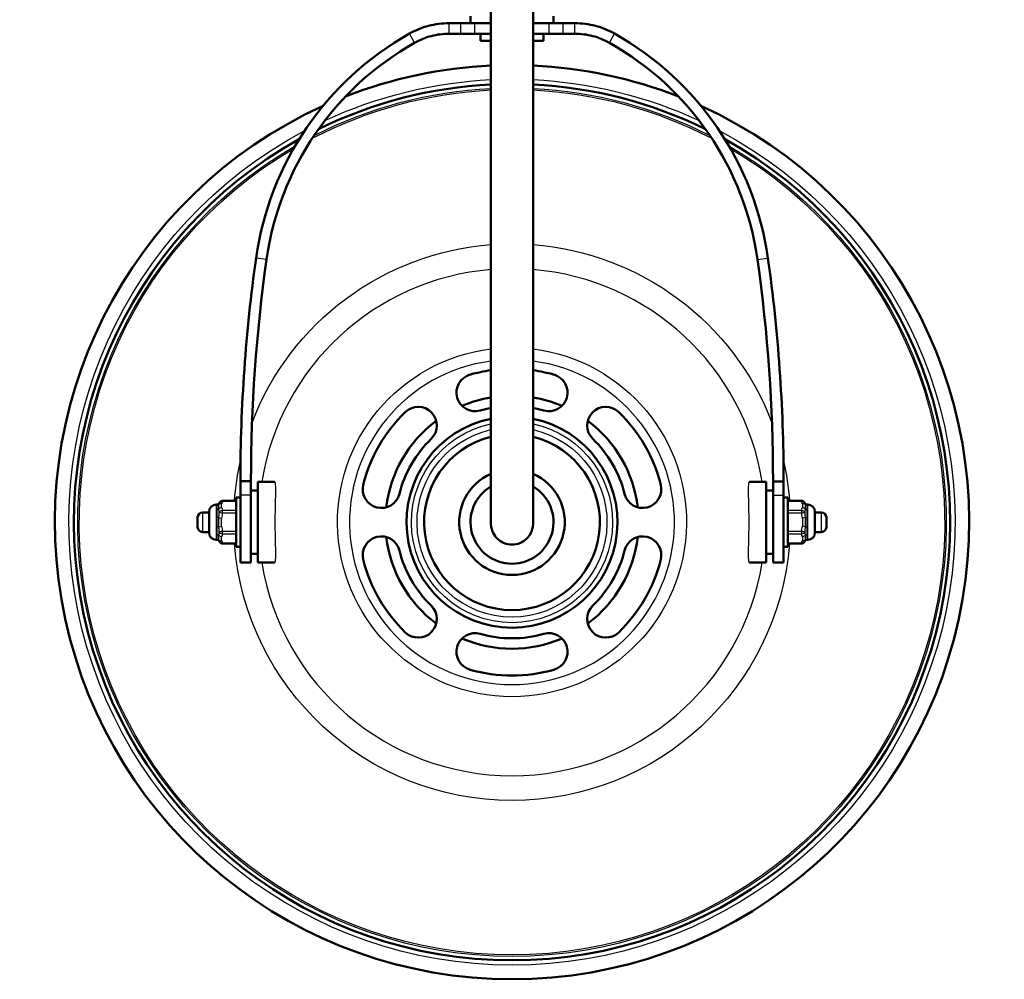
# Model space of a CAD drawing. Header units: millimetres. Extents: x 293 to 805, y 177 to 706.
# Tile 5 of 8: x 293 to 433, y 459 to 595. Entities that reach past the tile are written whole.
import ezdxf

# ---------------------------------------------------------------- set-up
doc = ezdxf.new("R2010")
doc.units = ezdxf.units.MM
doc.header["$LTSCALE"] = 0.75
doc.layers.add('Visible', color=7, linetype='Continuous', lineweight=50)
doc.layers.add('Visible Narrow', color=7, linetype='Continuous', lineweight=25)

msp = doc.modelspace()

# ---------------------------------------------------------------- linework, layer by layer
at = {"layer": 'Visible', "extrusion": (-1.22465e-16, -1, 2.96622e-13)}
for p, q in [((356.85, 595.91, -27.64), (356.85, 594.91, -27.64)), ((368.65, 595.91, -27.64), (368.65, 594.91, -27.64)), ((355.47, 594.91, -22.39), (353.81, 594.91, -22.39)), ((370.03, 594.91, -22.39), (371.69, 594.91, -22.39)), ((355.47, 593.41, -22.39), (353.81, 593.41, -22.39)), ((358.25, 592.41, -27.64), (358.25, 593.41, -27.64)), ((367.25, 592.41, -27.64), (367.25, 593.41, -27.64)), ((370.03, 593.41, -22.39), (371.69, 593.41, -22.39)), ((326.63, 529.71, -27.64), (328.98, 529.71, -27.64)), ((398.87, 529.71, -27.64), (396.52, 529.71, -27.64)), ((326.63, 528.46, -27.64), (325.63, 528.46, -27.64)), ((398.87, 528.46, -27.64), (399.87, 528.46, -27.64)), ((320.68, 526.46, -27.64), (320.83, 526.46, -27.64)), ((321.59, 527.01, -27.64), (323.53, 527.01, -27.64)), ((324.13, 527.46, -27.64), (323.53, 527.46, -27.64)), ((401.97, 527.46, -27.64), (401.37, 527.46, -27.64)), ((403.91, 527.01, -27.64), (401.97, 527.01, -27.64)), ((404.82, 526.46, -27.64), (404.67, 526.46, -27.64)), ((318.75, 525.36, -27.64), (319.68, 525.36, -27.64)), ((406.75, 525.36, -27.64), (405.82, 525.36, -27.64)), ((318.75, 522.56, -27.64), (319.68, 522.56, -27.64)), ((406.75, 522.56, -27.64), (405.82, 522.56, -27.64)), ((320.68, 521.46, -27.64), (320.83, 521.46, -27.64)), ((321.59, 520.92, -27.64), (323.53, 520.92, -27.64)), ((403.91, 520.92, -27.64), (401.97, 520.92, -27.64)), ((404.82, 521.46, -27.64), (404.67, 521.46, -27.64)), ((324.13, 520.46, -27.64), (323.53, 520.46, -27.64)), ((326.63, 519.46, -27.64), (325.63, 519.46, -27.64)), ((398.87, 519.46, -27.64), (399.87, 519.46, -27.64)), ((401.97, 520.46, -27.64), (401.37, 520.46, -27.64)), ((325.63, 518.21, -27.64), (324.13, 518.21, -27.64)), ((326.63, 518.21, -27.64), (328.98, 518.21, -27.64)), ((398.87, 518.21, -27.64), (396.52, 518.21, -27.64)), ((401.37, 518.21, -27.64), (399.87, 518.21, -27.64))]:
    msp.add_line(p, q, dxfattribs=at)
for centre, start, end in [((362.75, -27.64, -594.91), 112.0243, 131.4015), ((362.75, -27.64, -594.91), 48.5985, 67.9757), ((362.75, -27.64, -593.41), 112.0243, 131.4015), ((362.75, -27.64, -593.41), 48.5985, 67.9757)]:
    msp.add_arc(centre, 8, start, end, dxfattribs=at)
at = {"layer": 'Visible', "extrusion": (1.22465e-16, 1, -2.96622e-13)}
for start, end in [(0, 48.1897), (131.8103, 180)]:
    msp.add_arc((-362.75, -27.64, 592.41), 4.5, start, end, dxfattribs=at)
at = {"layer": 'Visible', "extrusion": (-1.03495e-17, -3.03375e-13, -1)}
msp.add_arc((-362.75, 523.96, 102.97), 65, 68.6485, 87.3546, dxfattribs=at)
at = {"layer": 'Visible', "extrusion": (-2.77225e-18, -3.03461e-13, -1)}
msp.add_arc((-362.75, 523.96, 102.97), 65, 92.6454, 111.3515, dxfattribs=at)
at = {"layer": 'Visible', "extrusion": (4.13828e-16, -3.03727e-13, -1)}
msp.add_arc((-362.75, 523.96, 100.97), 62.3, 63.8086, 87.2399, dxfattribs=at)
at = {"layer": 'Visible', "extrusion": (-3.57863e-16, -3.03741e-13, -1)}
msp.add_arc((-362.75, 523.96, 100.97), 62.3, 92.7601, 116.1914, dxfattribs=at)
at = {"layer": 'Visible', "extrusion": (9.94668e-18, -3.03379e-13, -1)}
msp.add_arc((-362.75, 523.96, 102.97), 65, 114.4165, 65.5835, dxfattribs=at)
at = {"layer": 'Visible', "extrusion": (-1.59157e-18, -3.03471e-13, -1)}
msp.add_arc((-362.75, 523.96, 100.97), 62.3, 119.061, 60.939, dxfattribs=at)
at = {"layer": 'Visible', "extrusion": (2.68171e-15, -0.026177, 0.999657)}
msp.add_arc((552.21, 528.9, -37.95), 228.08, 171.9845, 179.9659, dxfattribs=at)
at = {"layer": 'Visible', "extrusion": (2.89653e-13, 0.026177, -0.999657)}
msp.add_arc((-173.29, 528.9, 37.95), 228.08, 171.9845, 179.9659, dxfattribs=at)
at = {"layer": 'Visible', "extrusion": (-3.50373e-13, -0.02635, 0.999653)}
msp.add_arc((552.21, 528.89, -38.04), 226.58, 171.9846, 179.9659, dxfattribs=at)
at = {"layer": 'Visible', "extrusion": (-6.88319e-15, 0.02635, -0.999653)}
msp.add_arc((-173.29, 528.89, 38.04), 226.58, 171.9846, 179.9659, dxfattribs=at)
at = {"layer": 'Visible'}
for centre, radius, start, end in [((357.5, 542.39, 33.03), 2.65, 105.9054, 285.9054), ((362.75, 523.96, 33.03), 21.81, 97.9073, 105.9054), ((362.75, 523.96, 33.03), 21.81, 74.0946, 82.0927), ((362.75, 523.96, -54.52), 18, 99.5941, 113.2664), ((362.75, 523.96, -54.52), 18, 66.7336, 80.4059), ((362.75, 523.96, 33.03), 21.81, 134.0946, 165.9054), ((362.75, 523.96, 33.03), 16.51, 100.4712, 105.9054), ((362.75, 523.96, 33.03), 16.51, 74.0946, 79.5288), ((376.08, 537.72, 33.03), 2.65, 45.9054, 225.9054), ((362.75, 523.96, 33.03), 21.81, 14.0946, 45.9054), ((362.75, 523.96, -54.52), 18, 126.7336, 173.2664), ((362.75, 523.96, -54.52), 18, 6.7336, 53.2664), ((362.75, 523.96, 33.03), 16.51, 134.0946, 165.9054), ((362.75, 523.96, 33.03), 16.51, 14.0946, 45.9054), ((344.17, 528.63, 33.03), 2.65, 165.9054, 345.9054), ((362.75, 523.96, -54.52), 18, 186.7336, 233.2664), ((362.75, 523.96, -54.52), 18, 306.7336, 353.2664), ((381.33, 519.3, 33.03), 2.65, 345.9054, 165.9054), ((362.75, 523.96, 33.03), 16.51, 194.0946, 225.9054), ((362.75, 523.96, 33.03), 16.51, 314.0946, 345.9054), ((362.75, 523.96, 33.03), 21.81, 194.0946, 225.9054), ((362.75, 523.96, 33.03), 21.81, 314.0946, 345.9054), ((349.42, 510.2, 33.03), 2.65, 225.9054, 45.9054), ((362.75, 523.96, -54.52), 18, 246.7336, 293.2664), ((362.75, 523.96, 33.03), 16.51, 254.0946, 285.9054), ((368, 505.54, 33.03), 2.65, 285.9054, 105.9054), ((362.75, 523.96, 33.03), 21.81, 254.0946, 285.9054)]:
    msp.add_arc(centre, radius, start, end, dxfattribs=at)
at = {"layer": 'Visible', "extrusion": (1.38628e-15, -3.03987e-13, -1)}
for centre, start, end in [((-368, 542.39, -33.03), 105.9054, 285.9054), ((-357.5, 505.54, -33.03), 285.9054, 105.9054)]:
    msp.add_arc(centre, 2.65, start, end, dxfattribs=at)
at = {"layer": 'Visible', "extrusion": (-7.49006e-17, -3.01361e-13, -1)}
for centre, start, end in [((-349.42, 537.72, -33.03), 45.9054, 225.9054), ((-376.08, 510.2, -33.03), 225.9054, 45.9054)]:
    msp.add_arc(centre, 2.65, start, end, dxfattribs=at)
at = {"layer": 'Visible', "extrusion": (-1.32939e-17, -3.03267e-13, -1)}
msp.add_arc((-362.75, 523.96, -42.13), 15, 101.537, 78.463, dxfattribs=at)
at = {"layer": 'Visible', "extrusion": (-2.27611e-17, -3.03204e-13, -1)}
msp.add_arc((-362.75, 523.96, -43.92), 12.5, 103.8865, 76.1135, dxfattribs=at)
at = {"layer": 'Visible', "extrusion": (-1.23807e-16, -3.0432e-13, -1)}
msp.add_arc((-362.75, 523.96, -58.18), 7.5, 113.5782, 66.4218, dxfattribs=at)
at = {"layer": 'Visible', "extrusion": (0.999913, -0.000250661, -0.013158)}
msp.add_arc((529.85, -16.83, 324.29), 3, 268.9085, 271.5003, dxfattribs=at)
at = {"layer": 'Visible', "extrusion": (1, -1.22465e-16, 0)}
for centre, radius, start, end in [((529.77, -21.09, 324.13), 3, 228.4194, 268.9087), ((529.77, -21.09, 325.63), 3, 228.4194, 268.9087), ((523.96, -27.64, 326.63), 5.75, 0, 180), ((523.96, -27.64, 323.53), 3.5, 0, 180), ((523.96, -27.64, 401.97), 3.5, 0, 180), ((523.96, -27.64, 405.82), 1.5, 0, 180), ((523.96, -27.64, 407.45), 0.7, 0, 180)]:
    msp.add_arc(centre, radius, start, end, dxfattribs=at)
at = {"layer": 'Visible', "extrusion": (0.999915, -0.000250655, -0.013071)}
msp.add_arc((529.85, -16.87, 325.78), 2.96, 268.9012, 271.5102, dxfattribs=at)
at = {"layer": 'Visible', "extrusion": (1.63239e-15, -3.03123e-13, -1)}
for centre, start, end in [((-381.33, 528.63, -33.03), 165.9054, 345.9054), ((-344.17, 519.3, -33.03), 345.9054, 165.9054)]:
    msp.add_arc(centre, 2.65, start, end, dxfattribs=at)
at = {"layer": 'Visible', "extrusion": (-1, 1.22465e-16, 0)}
for centre, radius, start, end in [((-523.96, -27.64, -398.87), 5.75, 0, 180), ((-529.77, -21.09, -399.87), 3, 271.0913, 311.5806), ((-529.77, -21.09, -401.37), 3, 271.0913, 311.5806), ((-523.96, -27.64, -324.13), 5.75, 0, 131.5806), ((-523.96, -27.64, -325.63), 5.75, 0, 131.5806), ((-523.96, -27.64, -399.87), 5.75, 0, 131.5806), ((-523.96, -27.64, -401.37), 5.75, 0, 131.5806), ((-523.96, -27.64, -319.68), 1.5, 0, 180), ((-523.96, -27.64, -318.05), 0.7, 0, 180)]:
    msp.add_arc(centre, radius, start, end, dxfattribs=at)
at = {"layer": 'Visible', "extrusion": (-0.999915, -0.000250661, -0.013071)}
msp.add_arc((-529.67, -26.36, -399.65), 2.96, 268.4898, 271.0988, dxfattribs=at)
at = {"layer": 'Visible', "extrusion": (-0.999913, -0.000250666, -0.013158)}
msp.add_arc((-529.67, -26.37, -401.15), 3, 268.4997, 271.0915, dxfattribs=at)
at = {"layer": 'Visible', "extrusion": (-2.28553e-16, -3.0348e-13, -1)}
msp.add_arc((-362.75, 523.96, -64.48), 5.9, 120.5623, 59.4377, dxfattribs=at)
at = {"layer": 'Visible', "extrusion": (-3.63257e-29, -2.96622e-13, -1)}
for centre, radius, start, end in [((-320.68, 525.46, 27.64), 1, 0, 90), ((-320.83, 526.76, 27.64), 0.3, 198.5031, 270), ((-403.91, 526.51, 27.64), 0.5, 90, 161.4969), ((-404.67, 526.76, 27.64), 0.3, 270, 341.4969), ((-404.82, 525.46, 27.64), 1, 90, 180), ((-318.75, 524.66, 27.64), 0.7, 0, 90), ((-406.75, 524.66, 27.64), 0.7, 90, 180), ((-318.75, 523.26, 27.64), 0.7, 270, 0), ((-320.68, 522.46, 27.64), 1, 270, 0), ((-404.82, 522.46, 27.64), 1, 180, 270), ((-406.75, 523.26, 27.64), 0.7, 180, 270), ((-320.83, 521.16, 27.64), 0.3, 90, 161.4969), ((-321.59, 521.42, 27.64), 0.5, 270, 341.4969), ((-404.67, 521.16, 27.64), 0.3, 18.5031, 90)]:
    msp.add_arc(centre, radius, start, end, dxfattribs=at)
at = {"layer": 'Visible', "extrusion": (-2.9021e-12, 6.74583e-13, -1)}
msp.add_arc((-321.59, 526.51, 27.64), 0.5, 18.5031, 90, dxfattribs=at)
at = {"layer": 'Visible', "extrusion": (-3.73122e-13, -1.71754e-13, -1)}
msp.add_arc((-403.91, 521.42, 27.64), 0.5, 198.5031, 270, dxfattribs=at)
at = {"layer": 'Visible', "extrusion": (3.80517e-16, -0.026177, 0.999657)}
msp.add_ellipse((369.54, 555.42, -23.42), major_axis=(0, 43.61, 1.14), ratio=0.999657, start_param=0.51221, end_param=1.430853, dxfattribs=at)
at = {"layer": 'Visible', "extrusion": (-2.88424e-16, 0.026177, -0.999657)}
msp.add_ellipse((355.96, 555.42, -23.42), major_axis=(0, 43.61, 1.14), ratio=0.999657, start_param=0.51221, end_param=1.430853, dxfattribs=at)
at = {"layer": 'Visible', "extrusion": (3.62277e-16, -0.027109, 0.999632)}
msp.add_ellipse((369.54, 555.42, -23.42), major_axis=(0, 42.11, 1.14), ratio=0.999632, start_param=0.51221, end_param=1.430853, dxfattribs=at)
at = {"layer": 'Visible', "extrusion": (-5.2918e-16, 0.027109, -0.999632)}
msp.add_ellipse((355.96, 555.42, -23.42), major_axis=(0, 42.11, 1.14), ratio=0.999632, start_param=0.51221, end_param=1.430853, dxfattribs=at)
at = {"layer": 'Visible'}
for points, knots in [([(359.75, 523.78, 64.48), (359.75, 523.81, 65.08), (359.75, 523.87, 65.93), (359.75, 524.34, 71.65), (359.75, 525.62, 78.46), (359.75, 528.4, 84.39), (359.75, 530.57, 87.65), (359.75, 533.1, 90.6), (359.75, 537.14, 93.81), (359.75, 542.36, 96.37), (359.75, 548, 97.75), (359.75, 553.62, 97.88), (359.75, 559, 96.8), (359.75, 562.71, 95.15), (359.75, 565.84, 93.16), (359.75, 568.83, 90.76), (359.75, 572.61, 86.6), (359.75, 580.53, 75.4), (359.75, 586.61, 61.72), (359.75, 596.57, 43.17), (359.75, 602.92, 33.58), (359.75, 610.94, 17.81), (359.75, 615.83, 4.54), (359.75, 621.45, -10.18), (359.75, 625.47, -18.08), (359.75, 628.19, -21.57), (359.75, 629.05, -22.49), (359.75, 629.11, -22.56)], [0.0786288, 0.0786288, 0.0786288, 0.0786288, 0.0833333, 0.0854084, 0.125, 0.1458333, 0.1528882, 0.1666667, 0.1875, 0.2083333, 0.2291667, 0.25, 0.26875, 0.2875, 0.2921052, 0.30625, 0.325, 0.34375, 0.4240066, 0.4375, 0.53125, 0.5481094, 0.625, 0.671875, 0.71875, 0.7375, 0.7389089, 0.7389089, 0.7389089, 0.7389089]), ([(365.75, 523.78, 64.48), (365.75, 523.83, 65.34), (365.75, 524.49, 74.62), (365.75, 530.33, 95.82), (365.75, 568.35, 104.97), (365.75, 583.87, 66.84), (365.75, 597.46, 41.5), (365.75, 613.48, 18.25), (365.75, 620.99, -13.95), (365.75, 629.11, -22.56)], [0.0786288, 0.0786288, 0.0786288, 0.0786288, 0.0854084, 0.1528882, 0.2921052, 0.4240066, 0.4375, 0.5481094, 0.7389089, 0.7389089, 0.7389089, 0.7389089]), ([(348.17, 593.44, -22.42), (349.03, 593.92, -22.41), (349.94, 594.29, -22.4), (351.84, 594.79, -22.39), (352.82, 594.91, -22.39), (353.81, 594.91, -22.39)], [-0.5898635, -0.5898635, -0.5898635, -0.5898635, -0.2949321, -0.2949321, 0, 0, 0, 0]), ([(355.47, 594.91, -22.39), (355.84, 594.91, -22.39), (356.19, 594.91, -22.32), (356.88, 594.91, -22.06), (357.19, 594.91, -21.88), (357.46, 594.91, -21.63)], [0, 0, 0, 0, 0.00107928, 0.00107928, 0.002158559, 0.002158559, 0.002158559, 0.002158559]), ([(368.04, 594.91, -21.63), (368.31, 594.91, -21.88), (368.62, 594.91, -22.06), (369.31, 594.91, -22.32), (369.66, 594.91, -22.39), (370.03, 594.91, -22.39)], [0, 0, 0, 0, 0.001079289, 0.001079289, 0.002158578, 0.002158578, 0.002158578, 0.002158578]), ([(377.33, 593.44, -22.42), (376.47, 593.92, -22.41), (375.56, 594.29, -22.4), (373.66, 594.79, -22.39), (372.68, 594.91, -22.39), (371.69, 594.91, -22.39)], [-0.5898635, -0.5898635, -0.5898635, -0.5898635, -0.2949321, -0.2949321, 0, 0, 0, 0]), ([(348.9, 592.13, -22.42), (349.65, 592.55, -22.41), (350.45, 592.87, -22.4), (352.1, 593.3, -22.39), (352.95, 593.41, -22.39), (353.81, 593.41, -22.39)], [-0.512931, -0.512931, -0.512931, -0.512931, -0.2564664, -0.2564664, -0.000001, -0.000001, -0.000001, -0.000001]), ([(355.47, 593.41, -22.39), (355.84, 593.41, -22.39), (356.19, 593.41, -22.32), (356.88, 593.41, -22.06), (357.19, 593.41, -21.88), (357.46, 593.41, -21.63)], [0, 0, 0, 0, 0.00107928, 0.00107928, 0.002158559, 0.002158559, 0.002158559, 0.002158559]), ([(368.04, 593.41, -21.63), (368.31, 593.41, -21.88), (368.62, 593.41, -22.06), (369.31, 593.41, -22.32), (369.66, 593.41, -22.39), (370.03, 593.41, -22.39)], [0, 0, 0, 0, 0.001079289, 0.001079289, 0.002158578, 0.002158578, 0.002158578, 0.002158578]), ([(376.6, 592.13, -22.42), (375.85, 592.55, -22.41), (375.05, 592.87, -22.4), (373.4, 593.3, -22.39), (372.55, 593.41, -22.39), (371.69, 593.41, -22.39)], [-0.512931, -0.512931, -0.512931, -0.512931, -0.2564664, -0.2564664, -0.000001, -0.000001, -0.000001, -0.000001]), ([(365.75, 523.78, 64.48), (365.75, 523.73, 64.48), (365.75, 523.68, 64.48), (365.74, 523.58, 64.48), (365.74, 523.53, 64.48), (365.72, 523.37, 64.48), (365.71, 523.26, 64.48), (365.63, 522.91, 64.48), (365.55, 522.68, 64.48), (365.28, 522.13, 64.48), (365.07, 521.84, 64.48), (364.54, 521.34, 64.48), (364.22, 521.13, 64.48), (363.52, 520.85, 64.48), (363.14, 520.77, 64.48), (362.37, 520.77, 64.48), (361.99, 520.85, 64.48), (361.28, 521.13, 64.48), (360.97, 521.33, 64.48), (360.44, 521.83, 64.48), (360.22, 522.12, 64.48), (359.95, 522.67, 64.48), (359.87, 522.91, 64.48), (359.79, 523.26, 64.48), (359.78, 523.37, 64.48), (359.76, 523.53, 64.48), (359.76, 523.58, 64.48), (359.75, 523.68, 64.48), (359.75, 523.73, 64.48), (359.75, 523.78, 64.48)], [0.000001, 0.000001, 0.000001, 0.000001, 0.0145392, 0.0145392, 0.0297807, 0.0297807, 0.0624991, 0.0624991, 0.1376834, 0.1376834, 0.2453605, 0.2453605, 0.3568773, 0.3568773, 0.4724415, 0.4724415, 0.5880251, 0.5880251, 0.6995594, 0.6995594, 0.8072541, 0.8072541, 0.8827169, 0.8827169, 0.9155441, 0.9155441, 0.9308332, 0.9308332, 0.9454147, 0.9454147, 0.9454147, 0.9454147])]:
    msp.add_open_spline(points, degree=3, knots=knots, dxfattribs=at)
at = {"layer": 'Visible Narrow', "extrusion": (-1.22465e-16, -1, 2.96622e-13)}
for p, q in [((353.81, 593.41, -22.39), (353.81, 594.91, -22.39)), ((355.47, 593.41, -22.39), (355.47, 594.91, -22.39)), ((357.46, 593.41, -21.63), (357.46, 594.91, -21.63)), ((368.04, 593.41, -21.63), (368.04, 594.91, -21.63)), ((370.03, 593.41, -22.39), (370.03, 594.91, -22.39)), ((371.69, 593.41, -22.39), (371.69, 594.91, -22.39)), ((348.9, 592.13, -22.42), (348.17, 593.44, -22.42)), ((376.6, 592.13, -22.42), (377.33, 593.44, -22.42)), ((327.84, 561.29, -23.26), (326.36, 561.5, -23.26)), ((397.66, 561.29, -23.26), (399.14, 561.5, -23.26)), ((325.63, 529.85, -24.09), (324.13, 529.85, -24.09)), ((325.63, 529.71, -24.09), (324.13, 529.71, -24.09)), ((399.87, 529.85, -24.09), (401.37, 529.85, -24.09)), ((399.87, 529.71, -24.09), (401.37, 529.71, -24.09)), ((323.53, 526.94, -27.39), (321.59, 526.94, -27.39)), ((325.63, 527.78, -23.33), (324.13, 527.78, -23.33)), ((399.87, 527.78, -23.33), (401.37, 527.78, -23.33)), ((403.91, 526.94, -27.39), (401.97, 526.94, -27.39)), ((321.59, 525.67, -25.18), (323.53, 525.67, -25.18)), ((323.53, 525.23, -24.93), (321.59, 525.23, -24.93)), ((401.97, 525.67, -25.18), (403.91, 525.67, -25.18)), ((403.91, 525.23, -24.93), (401.97, 525.23, -24.93)), ((321.59, 522.69, -24.93), (323.53, 522.69, -24.93)), ((323.53, 522.26, -25.18), (321.59, 522.26, -25.18)), ((401.97, 522.69, -24.93), (403.91, 522.69, -24.93)), ((403.91, 522.26, -25.18), (401.97, 522.26, -25.18)), ((321.59, 520.98, -27.39), (323.53, 520.98, -27.39)), ((401.97, 520.98, -27.39), (403.91, 520.98, -27.39))]:
    msp.add_line(p, q, dxfattribs=at)
at = {"layer": 'Visible Narrow', "extrusion": (4.25289e-16, -3.04356e-13, -1)}
msp.add_arc((-362.75, 523.96, 100.97), 63, 65.017, 87.2706, dxfattribs=at)
at = {"layer": 'Visible Narrow', "extrusion": (-3.82952e-16, -3.04366e-13, -1)}
msp.add_arc((-362.75, 523.96, 100.97), 63, 92.7294, 114.983, dxfattribs=at)
at = {"layer": 'Visible Narrow', "extrusion": (-7.89445e-16, -3.00124e-13, -1)}
msp.add_arc((-362.75, 523.96, 100.97), 61.53, 62.5184, 87.2056, dxfattribs=at)
at = {"layer": 'Visible Narrow', "extrusion": (7.77192e-16, -3.06242e-13, -1)}
msp.add_arc((-362.75, 523.96, 103.08), 61.75, 62.8863, 87.2155, dxfattribs=at)
at = {"layer": 'Visible Narrow', "extrusion": (-8.31275e-16, -3.06373e-13, -1)}
msp.add_arc((-362.75, 523.96, 103.08), 61.75, 92.7845, 117.1137, dxfattribs=at)
at = {"layer": 'Visible Narrow', "extrusion": (8.18556e-16, -2.99985e-13, -1)}
msp.add_arc((-362.75, 523.96, 100.97), 61.53, 92.7944, 117.4816, dxfattribs=at)
at = {"layer": 'Visible Narrow', "extrusion": (1.48163e-17, -3.03329e-13, -1)}
msp.add_arc((-362.75, 523.96, 100.97), 63, 117.8938, 62.1062, dxfattribs=at)
at = {"layer": 'Visible Narrow', "extrusion": (-1.07102e-17, -3.03422e-13, -1)}
msp.add_arc((-362.75, 523.96, 103.08), 61.75, 119.955, 60.045, dxfattribs=at)
at = {"layer": 'Visible Narrow', "extrusion": (-1.66357e-17, -3.03467e-13, -1)}
msp.add_arc((-362.75, 523.96, 100.97), 61.53, 120.3123, 59.6877, dxfattribs=at)
at = {"layer": 'Visible Narrow', "extrusion": (-1.79413e-16, -3.03055e-13, -1)}
msp.add_arc((-362.75, 523.96, 60.22), 39.58, 20.9422, 85.6529, dxfattribs=at)
at = {"layer": 'Visible Narrow', "extrusion": (1.71024e-16, -3.03049e-13, -1)}
msp.add_arc((-362.75, 523.96, 60.22), 39.58, 94.3471, 159.0578, dxfattribs=at)
at = {"layer": 'Visible Narrow'}
for centre, radius, start, end in [((362.75, 523.96, -53.04), 36.05, 94.773, 170.8231), ((362.75, 523.96, -53.04), 36.05, 9.1769, 85.227), ((362.75, 523.96, 33.03), 23.1, 97.4624, 82.5376), ((362.75, 523.96, -53.04), 36.05, 189.1769, 350.8231)]:
    msp.add_arc(centre, radius, start, end, dxfattribs=at)
at = {"layer": 'Visible Narrow', "extrusion": (-3.03005e-18, -3.03474e-13, -1)}
msp.add_arc((-362.75, 523.96, -31.66), 24.81, 96.946, 83.054, dxfattribs=at)
at = {"layer": 'Visible Narrow', "extrusion": (-1.61277e-17, -3.03606e-13, -1)}
msp.add_arc((-362.75, 523.96, -42.83), 14.3, 102.1101, 77.8899, dxfattribs=at)
at = {"layer": 'Visible Narrow', "extrusion": (-1.85096e-17, -3.03365e-13, -1)}
msp.add_arc((-362.75, 523.96, -42.83), 13.5, 102.8396, 77.1604, dxfattribs=at)
at = {"layer": 'Visible Narrow', "extrusion": (-9.20539e-16, -3.02716e-13, -1)}
msp.add_arc((-362.75, 523.96, 60.22), 39.58, 4.414, 12.7667, dxfattribs=at)
at = {"layer": 'Visible Narrow', "extrusion": (9.20539e-16, -3.02716e-13, -1)}
msp.add_arc((-362.75, 523.96, 60.22), 39.58, 167.2333, 175.586, dxfattribs=at)
at = {"layer": 'Visible Narrow', "extrusion": (1, -1.22465e-16, 0)}
for centre, radius, start, end in [((523.96, -27.64, 320.68), 2.5, 0, 180), ((523.96, -27.64, 404.67), 2.5, 0, 15.0323), ((523.96, -27.64, 318.75), 1.4, 0, 180), ((523.96, -27.64, 404.67), 2.5, 44.9677, 75.0323), ((523.96, -27.64, 404.67), 2.5, 104.9677, 135.0323), ((523.96, -27.64, 404.67), 2.5, 164.9677, 180)]:
    msp.add_arc(centre, radius, start, end, dxfattribs=at)
at = {"layer": 'Visible Narrow', "extrusion": (-6.15485e-14, -0.259363, 0.96578)}
msp.add_arc((320.83, 501.66, -162.59), 0.3, 270, 319.688, dxfattribs=at)
at = {"layer": 'Visible Narrow', "extrusion": (-1, 1.22465e-16, 0)}
for centre, radius, start, end in [((-523.96, -27.64, -320.83), 2.5, 164.9677, 180), ((-523.96, -27.64, -404.82), 2.5, 0, 180), ((-523.96, -27.64, -320.83), 2.5, 104.9677, 135.0323), ((-523.96, -27.64, -406.75), 1.4, 0, 180), ((-523.96, -27.64, -320.83), 2.5, 44.9677, 75.0323), ((-523.96, -27.64, -320.83), 2.5, 0, 15.0323)]:
    msp.add_arc(centre, radius, start, end, dxfattribs=at)
at = {"layer": 'Visible Narrow', "extrusion": (-0.214048, -0.488412, 0.845954)}
for centre, start, end in [((83.21, 502.41, -348.67), 110.3418, 161.6597), ((159.11, 530.55, -365.2), 59.024, 110.3418)]:
    msp.add_arc(centre, 0.5, start, end, dxfattribs=at)
at = {"layer": 'Visible Narrow', "extrusion": (-0.165034, -0.493144, 0.85415)}
msp.add_arc((137.87, 499.27, -336.32), 0.5, 105.9524, 180, dxfattribs=at)
at = {"layer": 'Visible Narrow', "extrusion": (-1, 1.97125e-13, 2.27215e-13)}
msp.add_arc((-526.51, -27.64, -321.59), 0.5, 150, 180, dxfattribs=at)
at = {"layer": 'Visible Narrow', "extrusion": (1, 2.84095e-13, -3.1978e-14)}
msp.add_arc((526.51, -27.64, 403.91), 0.5, 0, 30, dxfattribs=at)
at = {"layer": 'Visible Narrow', "extrusion": (0.165034, -0.493144, 0.85415)}
msp.add_arc((550.12, 302.61, -216.59), 0.5, 0, 74.0476, dxfattribs=at)
at = {"layer": 'Visible Narrow', "extrusion": (0.214048, -0.488412, 0.845954)}
for centre, start, end in [((581.28, 256.05, -193.37), 18.3403, 69.6582), ((505.37, 284.2, -209.91), 69.6582, 120.976)]:
    msp.add_arc(centre, 0.5, start, end, dxfattribs=at)
at = {"layer": 'Visible Narrow', "extrusion": (-6.2441e-14, 0.259363, -0.96578)}
msp.add_arc((-404.67, 501.66, 162.59), 0.3, 270, 319.688, dxfattribs=at)
at = {"layer": 'Visible Narrow', "extrusion": (6.24256e-14, 0.706708, -0.707505)}
msp.add_arc((-320.83, 353.98, 389.84), 0.3, 220.312, 270, dxfattribs=at)
at = {"layer": 'Visible Narrow', "extrusion": (-0.165034, 0.493144, -0.85415)}
msp.add_arc((-471.65, 325.04, 227.66), 0.5, 31.9048, 105.9524, dxfattribs=at)
at = {"layer": 'Visible Narrow', "extrusion": (-0.165034, -0.986288, 2.92555e-13)}
msp.add_arc((230.5, -25.43, -571.11), 0.5, 90, 164.0476, dxfattribs=at)
at = {"layer": 'Visible Narrow', "extrusion": (-1, 1.89487e-13, 3.55271e-14)}
msp.add_arc((-525.23, -25.43, -321.59), 0.5, 90, 150, dxfattribs=at)
at = {"layer": 'Visible Narrow', "extrusion": (1, -4.86534e-14, 1.9064e-13)}
msp.add_arc((525.23, -25.43, 403.91), 0.5, 30, 90, dxfattribs=at)
at = {"layer": 'Visible Narrow', "extrusion": (0.165034, 0.493144, -0.85415)}
msp.add_arc((-216.34, 521.7, 347.4), 0.5, 74.0476, 148.0952, dxfattribs=at)
at = {"layer": 'Visible Narrow', "extrusion": (0.165034, -0.986288, 4.6255e-13)}
msp.add_arc((485.05, -25.43, -451.37), 0.5, 15.9524, 90, dxfattribs=at)
at = {"layer": 'Visible Narrow', "extrusion": (1.60202e-13, -0.706708, 0.707505)}
msp.add_arc((404.67, 353.98, -389.84), 0.3, 220.312, 270, dxfattribs=at)
at = {"layer": 'Visible Narrow', "extrusion": (-2.28282e-13, 0.966071, -0.258275)}
msp.add_arc((-320.83, 111.43, 513.32), 0.3, 220.312, 270, dxfattribs=at)
at = {"layer": 'Visible Narrow', "extrusion": (0.214048, 0.976823, -3.06102e-12)}
msp.add_arc((-201.71, -25.43, 581.2), 0.5, 38.6822, 90, dxfattribs=at)
at = {"layer": 'Visible Narrow', "extrusion": (0.214048, -0.976823, -2.14488e-13)}
msp.add_arc((506.97, -25.43, -425.91), 0.5, 38.6822, 90, dxfattribs=at)
at = {"layer": 'Visible Narrow', "extrusion": (-2.38664e-13, -0.966071, 0.258275)}
msp.add_arc((404.67, 111.43, -513.32), 0.3, 220.312, 270, dxfattribs=at)
at = {"layer": 'Visible Narrow', "extrusion": (2.28172e-13, 0.966071, 0.258275)}
msp.add_arc((-320.83, -159.22, 499.05), 0.3, 220.312, 270, dxfattribs=at)
at = {"layer": 'Visible Narrow', "extrusion": (-0.214048, 0.976823, -1.86663e-13)}
msp.add_arc((-426.02, -25.43, 442.44), 0.5, 38.6822, 90, dxfattribs=at)
at = {"layer": 'Visible Narrow', "extrusion": (-0.165034, 0.986288, -2.9032e-13)}
msp.add_arc((-403.44, -25.43, 462.45), 0.5, 15.9524, 90, dxfattribs=at)
at = {"layer": 'Visible Narrow', "extrusion": (-0.165034, -0.493144, -0.85415)}
msp.add_arc((139.09, -523.77, -289.11), 0.5, 74.0476, 148.0952, dxfattribs=at)
at = {"layer": 'Visible Narrow', "extrusion": (-1, 4.86534e-14, 1.9064e-13)}
msp.add_arc((-522.69, -25.43, -321.59), 0.5, 30, 90, dxfattribs=at)
at = {"layer": 'Visible Narrow', "extrusion": (0.165034, 0.986288, -2.22475e-13)}
msp.add_arc((-312.11, -25.43, 582.18), 0.5, 90, 164.0476, dxfattribs=at)
at = {"layer": 'Visible Narrow', "extrusion": (1, -1.89487e-13, 5.32907e-14)}
msp.add_arc((522.69, -25.43, 403.91), 0.5, 90, 150, dxfattribs=at)
at = {"layer": 'Visible Narrow', "extrusion": (0.165034, -0.493144, -0.85415)}
msp.add_arc((548.91, -327.11, -169.38), 0.5, 31.9048, 105.9524, dxfattribs=at)
at = {"layer": 'Visible Narrow', "extrusion": (-0.214048, -0.976823, -2.48287e-12)}
msp.add_arc((282.67, -25.43, -597.73), 0.5, 38.6822, 90, dxfattribs=at)
at = {"layer": 'Visible Narrow', "extrusion": (1.31388e-13, -0.966071, -0.258275)}
msp.add_arc((404.67, -159.22, -499.05), 0.3, 220.312, 270, dxfattribs=at)
at = {"layer": 'Visible Narrow', "extrusion": (-6.31407e-14, 0.706708, 0.707505)}
msp.add_arc((-320.83, -387.44, 350.74), 0.3, 220.312, 270, dxfattribs=at)
at = {"layer": 'Visible Narrow', "extrusion": (-1.00999e-13, 0.259363, 0.96578)}
msp.add_arc((-320.83, -510.4, 109.21), 0.3, 220.312, 270, dxfattribs=at)
at = {"layer": 'Visible Narrow', "extrusion": (0.214048, 0.488412, 0.845954)}
msp.add_arc((-84.74, -527.75, 301.91), 0.5, 59.024, 110.3418, dxfattribs=at)
at = {"layer": 'Visible Narrow', "extrusion": (-0.214048, 0.488412, 0.845954)}
msp.add_arc((-503.84, -309.54, 163.15), 0.5, 18.3403, 69.6582, dxfattribs=at)
at = {"layer": 'Visible Narrow', "extrusion": (-0.165034, 0.493144, 0.85415)}
msp.add_arc((-470.44, -349.54, 180.45), 0.5, 0, 74.0476, dxfattribs=at)
at = {"layer": 'Visible Narrow', "extrusion": (-1, -2.1304e-13, 1.66906e-13)}
msp.add_arc((-521.42, -27.64, -321.59), 0.5, 0, 30, dxfattribs=at)
at = {"layer": 'Visible Narrow', "extrusion": (4.63221e-17, -3.03311e-13, -1)}
msp.add_arc((-362.75, 523.96, 60.22), 39.58, 184.414, 355.586, dxfattribs=at)
at = {"layer": 'Visible Narrow', "extrusion": (0.165034, 0.493144, 0.85415)}
msp.add_arc((-217.56, -546.2, 300.19), 0.5, 105.9524, 180, dxfattribs=at)
at = {"layer": 'Visible Narrow', "extrusion": (1, 2.12264e-13, -2.36097e-13)}
msp.add_arc((521.42, -27.64, 403.91), 0.5, 150, 180, dxfattribs=at)
at = {"layer": 'Visible Narrow', "extrusion": (0.214048, -0.488412, -0.845954)}
msp.add_arc((579.75, -281.39, -146.62), 0.5, 59.024, 110.3418, dxfattribs=at)
at = {"layer": 'Visible Narrow', "extrusion": (-0.214048, -0.488412, -0.845954)}
msp.add_arc((160.65, -555.89, -318.44), 0.5, 18.3403, 69.6582, dxfattribs=at)
at = {"layer": 'Visible Narrow', "extrusion": (-2.06812e-14, -0.706708, -0.707505)}
msp.add_arc((404.67, -387.44, -350.74), 0.3, 220.312, 270, dxfattribs=at)
at = {"layer": 'Visible Narrow', "extrusion": (-1.0177e-13, -0.259363, -0.96578)}
msp.add_arc((404.67, -510.4, -109.21), 0.3, 220.312, 270, dxfattribs=at)
at = {"layer": 'Visible Narrow'}
for points, knots in [([(328.98, 518.21, -27.64), (329.06, 518.21, -26.89), (329.11, 518.36, -26.15), (329.16, 518.92, -24.77), (329.16, 519.34, -24.14), (329.15, 520.39, -23.07), (329.13, 521.02, -22.64), (329.1, 522.42, -22.04), (329.09, 523.17, -21.89), (329.09, 524.69, -21.88), (329.1, 525.44, -22.03), (329.13, 526.85, -22.61), (329.15, 527.48, -23.03), (329.16, 528.56, -24.1), (329.16, 528.98, -24.73), (329.11, 529.56, -26.12), (329.06, 529.71, -26.86), (328.99, 529.71, -27.61), (328.99, 529.71, -27.62), (328.98, 529.71, -27.64)], [0.912453, 0.912453, 0.912453, 0.912453, 1.136918, 1.136918, 1.360923, 1.360923, 1.588166, 1.588166, 1.816196, 1.816196, 2.04424, 2.04424, 2.271507, 2.271507, 2.498889, 2.498889, 2.722316, 2.722316, 2.726118, 2.726118, 2.726118, 2.726118]), ([(396.52, 529.71, -27.64), (396.44, 529.71, -26.89), (396.39, 529.57, -26.15), (396.34, 529, -24.77), (396.34, 528.59, -24.14), (396.35, 527.53, -23.07), (396.37, 526.9, -22.64), (396.4, 525.5, -22.04), (396.41, 524.75, -21.89), (396.41, 523.23, -21.88), (396.4, 522.48, -22.03), (396.37, 521.07, -22.61), (396.35, 520.44, -23.03), (396.34, 519.37, -24.1), (396.34, 518.94, -24.73), (396.39, 518.36, -26.12), (396.44, 518.22, -26.86), (396.51, 518.21, -27.61), (396.51, 518.21, -27.62), (396.52, 518.21, -27.64)], [0.912453, 0.912453, 0.912453, 0.912453, 1.136918, 1.136918, 1.360923, 1.360923, 1.588166, 1.588166, 1.816196, 1.816196, 2.04424, 2.04424, 2.271507, 2.271507, 2.498889, 2.498889, 2.722316, 2.722316, 2.726118, 2.726118, 2.726118, 2.726118]), ([(321.06, 525.81, -25.79), (321.05, 525.88, -25.88), (321.05, 525.95, -25.97), (321.05, 526.01, -26.07), (321.05, 526.08, -26.16), (321.05, 526.14, -26.25), (321.05, 526.19, -26.35), (321.05, 526.25, -26.44), (321.05, 526.3, -26.54), (321.05, 526.35, -26.64), (321.05, 526.4, -26.74), (321.05, 526.44, -26.85), (321.06, 526.48, -26.96)], [0, 0, 0, 0, 0.000344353, 0.000344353, 0.000344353, 0.000674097, 0.000674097, 0.000674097, 0.001005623, 0.001005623, 0.001005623, 0.001352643, 0.001352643, 0.001352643, 0.001352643]), ([(321.44, 526.6, -26.79), (321.42, 526.55, -26.71), (321.4, 526.5, -26.62), (321.39, 526.45, -26.54), (321.38, 526.4, -26.45), (321.38, 526.35, -26.37), (321.38, 526.3, -26.28), (321.38, 526.25, -26.2), (321.38, 526.2, -26.11), (321.39, 526.16, -26.03), (321.4, 526.11, -25.94), (321.42, 526.06, -25.86), (321.44, 526.01, -25.77)], [0, 0, 0, 0, 0.000297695, 0.000297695, 0.000297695, 0.000594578, 0.000594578, 0.000594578, 0.000892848, 0.000892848, 0.000892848, 0.001189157, 0.001189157, 0.001189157, 0.001189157]), ([(404.06, 526.01, -25.77), (404.08, 526.06, -25.86), (404.1, 526.11, -25.94), (404.11, 526.16, -26.03), (404.12, 526.21, -26.11), (404.12, 526.25, -26.2), (404.12, 526.3, -26.28), (404.12, 526.35, -26.37), (404.11, 526.4, -26.46), (404.11, 526.45, -26.54), (404.1, 526.5, -26.63), (404.08, 526.55, -26.71), (404.06, 526.6, -26.79)], [0, 0, 0, 0, 0.000297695, 0.000297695, 0.000297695, 0.000594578, 0.000594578, 0.000594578, 0.000892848, 0.000892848, 0.000892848, 0.001189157, 0.001189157, 0.001189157, 0.001189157]), ([(404.44, 526.48, -26.96), (404.45, 526.44, -26.85), (404.45, 526.4, -26.75), (404.45, 526.35, -26.64), (404.45, 526.3, -26.54), (404.45, 526.25, -26.44), (404.45, 526.19, -26.35), (404.45, 526.14, -26.25), (404.45, 526.08, -26.16), (404.45, 526.02, -26.07), (404.45, 525.95, -25.97), (404.45, 525.88, -25.88), (404.44, 525.81, -25.79)], [0, 0, 0, 0, 0.000344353, 0.000344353, 0.000344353, 0.000674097, 0.000674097, 0.000674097, 0.001005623, 0.001005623, 0.001005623, 0.001352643, 0.001352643, 0.001352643, 0.001352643]), ([(320.83, 525.73, -25.87), (320.83, 525.81, -25.95), (320.83, 525.88, -26.03), (320.84, 525.95, -26.11), (320.84, 526.01, -26.2), (320.85, 526.07, -26.29), (320.85, 526.13, -26.39), (320.85, 526.18, -26.48), (320.84, 526.23, -26.58), (320.84, 526.27, -26.68), (320.83, 526.31, -26.78), (320.83, 526.35, -26.88), (320.83, 526.38, -26.99)], [0, 0, 0, 0, 0.000326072, 0.000326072, 0.000326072, 0.000653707, 0.000653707, 0.000653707, 0.000982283, 0.000982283, 0.000982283, 0.001310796, 0.001310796, 0.001310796, 0.001310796]), ([(404.67, 526.38, -26.99), (404.67, 526.35, -26.88), (404.67, 526.31, -26.78), (404.66, 526.27, -26.68), (404.66, 526.23, -26.58), (404.65, 526.18, -26.48), (404.65, 526.13, -26.38), (404.65, 526.07, -26.29), (404.66, 526.01, -26.2), (404.66, 525.95, -26.11), (404.67, 525.88, -26.03), (404.67, 525.81, -25.95), (404.67, 525.73, -25.87)], [0, 0, 0, 0, 0.000326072, 0.000326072, 0.000326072, 0.000653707, 0.000653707, 0.000653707, 0.000982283, 0.000982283, 0.000982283, 0.001310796, 0.001310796, 0.001310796, 0.001310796]), ([(320.83, 523.32, -25.22), (320.83, 523.42, -25.19), (320.83, 523.53, -25.17), (320.84, 523.64, -25.16), (320.84, 523.74, -25.14), (320.85, 523.85, -25.14), (320.85, 523.96, -25.14), (320.85, 524.07, -25.14), (320.84, 524.18, -25.14), (320.84, 524.29, -25.16), (320.83, 524.39, -25.17), (320.83, 524.5, -25.19), (320.83, 524.61, -25.22)], [0, 0, 0, 0, 0.000326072, 0.000326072, 0.000326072, 0.000653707, 0.000653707, 0.000653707, 0.000982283, 0.000982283, 0.000982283, 0.001310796, 0.001310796, 0.001310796, 0.001310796]), ([(321.06, 523.29, -25.12), (321.05, 523.4, -25.1), (321.05, 523.51, -25.08), (321.05, 523.63, -25.07), (321.05, 523.74, -25.06), (321.05, 523.85, -25.06), (321.05, 523.96, -25.06), (321.05, 524.07, -25.06), (321.05, 524.18, -25.06), (321.05, 524.29, -25.07), (321.05, 524.41, -25.08), (321.05, 524.52, -25.1), (321.06, 524.63, -25.12)], [0, 0, 0, 0, 0.000344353, 0.000344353, 0.000344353, 0.000674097, 0.000674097, 0.000674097, 0.001005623, 0.001005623, 0.001005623, 0.001352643, 0.001352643, 0.001352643, 0.001352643]), ([(321.44, 524.55, -24.93), (321.42, 524.45, -24.93), (321.4, 524.36, -24.93), (321.39, 524.26, -24.93), (321.38, 524.16, -24.93), (321.38, 524.06, -24.93), (321.38, 523.96, -24.93), (321.38, 523.86, -24.93), (321.38, 523.76, -24.93), (321.39, 523.66, -24.93), (321.4, 523.57, -24.93), (321.42, 523.47, -24.93), (321.44, 523.37, -24.93)], [0, 0, 0, 0, 0.000297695, 0.000297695, 0.000297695, 0.000594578, 0.000594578, 0.000594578, 0.000892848, 0.000892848, 0.000892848, 0.001189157, 0.001189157, 0.001189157, 0.001189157]), ([(404.06, 523.37, -24.93), (404.08, 523.47, -24.93), (404.1, 523.57, -24.93), (404.11, 523.67, -24.93), (404.12, 523.76, -24.93), (404.12, 523.86, -24.93), (404.12, 523.96, -24.93), (404.12, 524.06, -24.93), (404.11, 524.16, -24.93), (404.11, 524.26, -24.93), (404.1, 524.36, -24.93), (404.08, 524.45, -24.93), (404.06, 524.55, -24.93)], [0, 0, 0, 0, 0.000297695, 0.000297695, 0.000297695, 0.000594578, 0.000594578, 0.000594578, 0.000892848, 0.000892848, 0.000892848, 0.001189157, 0.001189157, 0.001189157, 0.001189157]), ([(404.44, 524.63, -25.12), (404.45, 524.52, -25.1), (404.45, 524.41, -25.08), (404.45, 524.29, -25.07), (404.45, 524.18, -25.06), (404.45, 524.07, -25.06), (404.45, 523.96, -25.06), (404.45, 523.85, -25.06), (404.45, 523.74, -25.06), (404.45, 523.63, -25.07), (404.45, 523.52, -25.08), (404.45, 523.4, -25.1), (404.44, 523.29, -25.12)], [0, 0, 0, 0, 0.000344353, 0.000344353, 0.000344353, 0.000674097, 0.000674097, 0.000674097, 0.001005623, 0.001005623, 0.001005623, 0.001352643, 0.001352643, 0.001352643, 0.001352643]), ([(404.67, 524.61, -25.22), (404.67, 524.5, -25.19), (404.67, 524.39, -25.17), (404.66, 524.29, -25.16), (404.66, 524.18, -25.14), (404.65, 524.07, -25.14), (404.65, 523.96, -25.14), (404.65, 523.85, -25.14), (404.66, 523.74, -25.14), (404.66, 523.64, -25.16), (404.67, 523.53, -25.17), (404.67, 523.42, -25.19), (404.67, 523.32, -25.22)], [0, 0, 0, 0, 0.000326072, 0.000326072, 0.000326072, 0.000653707, 0.000653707, 0.000653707, 0.000982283, 0.000982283, 0.000982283, 0.001310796, 0.001310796, 0.001310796, 0.001310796]), ([(320.83, 521.55, -26.99), (320.83, 521.58, -26.88), (320.83, 521.61, -26.78), (320.84, 521.65, -26.68), (320.84, 521.69, -26.58), (320.85, 521.74, -26.48), (320.85, 521.8, -26.38), (320.85, 521.85, -26.29), (320.84, 521.91, -26.2), (320.84, 521.98, -26.11), (320.83, 522.04, -26.03), (320.83, 522.11, -25.95), (320.83, 522.19, -25.87)], [0, 0, 0, 0, 0.000326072, 0.000326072, 0.000326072, 0.000653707, 0.000653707, 0.000653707, 0.000982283, 0.000982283, 0.000982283, 0.001310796, 0.001310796, 0.001310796, 0.001310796]), ([(321.06, 521.44, -26.96), (321.05, 521.48, -26.85), (321.05, 521.53, -26.75), (321.05, 521.58, -26.64), (321.05, 521.62, -26.54), (321.05, 521.67, -26.44), (321.05, 521.73, -26.35), (321.05, 521.78, -26.25), (321.05, 521.84, -26.16), (321.05, 521.91, -26.07), (321.05, 521.97, -25.97), (321.05, 522.04, -25.88), (321.06, 522.12, -25.79)], [0, 0, 0, 0, 0.000344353, 0.000344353, 0.000344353, 0.000674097, 0.000674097, 0.000674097, 0.001005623, 0.001005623, 0.001005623, 0.001352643, 0.001352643, 0.001352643, 0.001352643]), ([(321.44, 521.91, -25.77), (321.42, 521.87, -25.86), (321.4, 521.82, -25.94), (321.39, 521.77, -26.03), (321.38, 521.72, -26.11), (321.38, 521.67, -26.2), (321.38, 521.62, -26.28), (321.38, 521.57, -26.37), (321.38, 521.52, -26.46), (321.39, 521.47, -26.54), (321.4, 521.42, -26.63), (321.42, 521.37, -26.71), (321.44, 521.32, -26.79)], [0, 0, 0, 0, 0.000297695, 0.000297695, 0.000297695, 0.000594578, 0.000594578, 0.000594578, 0.000892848, 0.000892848, 0.000892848, 0.001189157, 0.001189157, 0.001189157, 0.001189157]), ([(404.06, 521.32, -26.79), (404.08, 521.37, -26.71), (404.1, 521.42, -26.62), (404.11, 521.47, -26.54), (404.12, 521.52, -26.45), (404.12, 521.57, -26.37), (404.12, 521.62, -26.28), (404.12, 521.67, -26.2), (404.11, 521.72, -26.11), (404.11, 521.77, -26.03), (404.1, 521.82, -25.94), (404.08, 521.87, -25.86), (404.06, 521.91, -25.77)], [0, 0, 0, 0, 0.000297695, 0.000297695, 0.000297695, 0.000594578, 0.000594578, 0.000594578, 0.000892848, 0.000892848, 0.000892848, 0.001189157, 0.001189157, 0.001189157, 0.001189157]), ([(404.44, 522.12, -25.79), (404.45, 522.04, -25.88), (404.45, 521.97, -25.97), (404.45, 521.91, -26.07), (404.45, 521.84, -26.16), (404.45, 521.79, -26.25), (404.45, 521.73, -26.35), (404.45, 521.68, -26.44), (404.45, 521.62, -26.54), (404.45, 521.58, -26.64), (404.45, 521.53, -26.74), (404.45, 521.48, -26.85), (404.44, 521.44, -26.96)], [0, 0, 0, 0, 0.000344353, 0.000344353, 0.000344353, 0.000674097, 0.000674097, 0.000674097, 0.001005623, 0.001005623, 0.001005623, 0.001352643, 0.001352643, 0.001352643, 0.001352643]), ([(404.67, 522.19, -25.87), (404.67, 522.12, -25.95), (404.67, 522.04, -26.03), (404.66, 521.98, -26.11), (404.66, 521.91, -26.2), (404.65, 521.85, -26.29), (404.65, 521.8, -26.39), (404.65, 521.74, -26.48), (404.66, 521.69, -26.58), (404.66, 521.65, -26.68), (404.67, 521.61, -26.78), (404.67, 521.58, -26.88), (404.67, 521.55, -26.99)], [0, 0, 0, 0, 0.000326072, 0.000326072, 0.000326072, 0.000653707, 0.000653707, 0.000653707, 0.000982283, 0.000982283, 0.000982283, 0.001310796, 0.001310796, 0.001310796, 0.001310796])]:
    msp.add_open_spline(points, degree=3, knots=knots, dxfattribs=at)
for points in [[(321.06, 526.48, -26.96), (321.08, 526.56, -27.18), (321.1, 526.62, -27.41), (321.11, 526.67, -27.64)], [(321.59, 526.94, -27.39), (321.55, 526.83, -27.19), (321.49, 526.71, -26.99), (321.44, 526.6, -26.79)], [(404.06, 526.6, -26.79), (404.01, 526.71, -26.99), (403.95, 526.83, -27.19), (403.91, 526.94, -27.39)], [(404.39, 526.67, -27.64), (404.4, 526.62, -27.41), (404.42, 526.56, -27.18), (404.44, 526.48, -26.96)], [(321.11, 525.31, -25.29), (321.1, 525.49, -25.45), (321.08, 525.65, -25.61), (321.06, 525.81, -25.79)], [(321.06, 524.63, -25.12), (321.08, 524.87, -25.16), (321.1, 525.09, -25.22), (321.11, 525.31, -25.29)], [(321.44, 526.01, -25.77), (321.49, 525.9, -25.58), (321.55, 525.78, -25.38), (321.59, 525.67, -25.18)], [(321.59, 525.23, -24.93), (321.55, 525, -24.93), (321.49, 524.78, -24.93), (321.44, 524.55, -24.93)], [(403.91, 525.67, -25.18), (403.95, 525.78, -25.38), (404.01, 525.9, -25.58), (404.06, 526.01, -25.77)], [(404.06, 524.55, -24.93), (404.01, 524.78, -24.93), (403.95, 525, -24.93), (403.91, 525.23, -24.93)], [(404.44, 525.81, -25.79), (404.42, 525.65, -25.61), (404.4, 525.49, -25.45), (404.39, 525.31, -25.29)], [(404.39, 525.31, -25.29), (404.4, 525.09, -25.22), (404.42, 524.87, -25.16), (404.44, 524.63, -25.12)], [(321.11, 522.61, -25.29), (321.1, 522.83, -25.22), (321.08, 523.06, -25.16), (321.06, 523.29, -25.12)], [(321.06, 522.12, -25.79), (321.08, 522.27, -25.61), (321.1, 522.43, -25.45), (321.11, 522.61, -25.29)], [(321.44, 523.37, -24.93), (321.49, 523.14, -24.93), (321.55, 522.92, -24.93), (321.59, 522.69, -24.93)], [(321.59, 522.26, -25.18), (321.55, 522.14, -25.38), (321.49, 522.03, -25.58), (321.44, 521.91, -25.77)], [(403.91, 522.69, -24.93), (403.95, 522.92, -24.93), (404.01, 523.14, -24.93), (404.06, 523.37, -24.93)], [(404.06, 521.91, -25.77), (404.01, 522.03, -25.58), (403.95, 522.14, -25.38), (403.91, 522.26, -25.18)], [(404.44, 523.29, -25.12), (404.42, 523.06, -25.16), (404.4, 522.83, -25.22), (404.39, 522.61, -25.29)], [(404.39, 522.61, -25.29), (404.4, 522.43, -25.45), (404.42, 522.27, -25.61), (404.44, 522.12, -25.79)], [(321.11, 521.26, -27.64), (321.1, 521.3, -27.41), (321.08, 521.36, -27.18), (321.06, 521.44, -26.96)], [(321.44, 521.32, -26.79), (321.49, 521.21, -26.99), (321.55, 521.1, -27.19), (321.59, 520.98, -27.39)], [(403.91, 520.98, -27.39), (403.95, 521.1, -27.19), (404.01, 521.21, -26.99), (404.06, 521.32, -26.79)], [(404.44, 521.44, -26.96), (404.42, 521.36, -27.18), (404.4, 521.3, -27.41), (404.39, 521.26, -27.64)]]:
    msp.add_open_spline(points, degree=3, dxfattribs=at)

doc.saveas('drawing.dxf')
